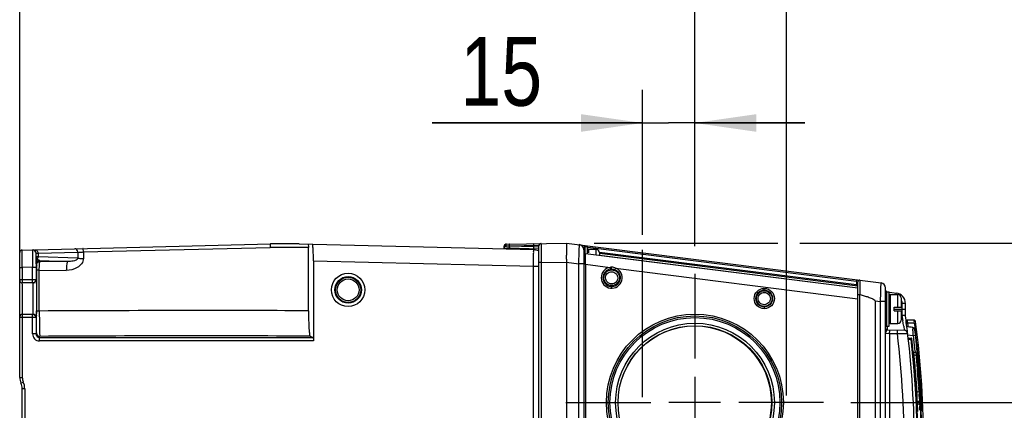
# Model space of a CAD drawing. Header units: inches. Extents: x 0 to 117, y 0 to 83.
# Tile 32 of 70: x 48.15 to 59.33, y 71.34 to 75.77. Entities that reach past the tile are written whole.
import ezdxf

# ---------------------------------------------------------------- set-up
doc = ezdxf.new("R2010")
doc.units = ezdxf.units.IN
doc.header["$LTSCALE"] = 6.431102
doc.header["$MEASUREMENT"] = 0
doc.linetypes.add('CENTER', pattern=[0.6, 0.375, -0.075, 0.075, -0.075])
doc.layers.get('0').update_dxf_attribs({"linetype": 'CONTINUOUS'})
doc.layers.add('DEFAULT_1', color=7, linetype='CENTER')
doc.styles.get("Standard").update_dxf_attribs({"font": 'txt', "width": 0.8})
doc.dimstyles.new('DIMSTYLE_1', dxfattribs={"dimtxt": 0.78125, "dimasz": 0.7, "dimexe": 0.18, "dimexo": 0.0625, "dimgap": 0.09, "dimtad": 1, "dimdec": 0, "dimzin": 4, "dimdsep": 46, "dimtxsty": 'STANDARD', "dimblk": '_FILLED', "dimblk1": '_FILLED', "dimblk2": '_FILLED', "dimcen": 0.09, "dimadec": 0, "dimazin": 0, "dimtfac": 1, "dimtdec": 0, "dimtofl": 0, "dimtmove": 0, "dimatfit": 3, "dimldrblk": '_FILLED', "dimfxl": 1, "dimtolj": 1, "dimtzin": 4, "dimarcsym": 0})

# ---------------------------------------------------------------- blocks, each defined once
blk = doc.blocks.new('_FILLED')
at = {"color": 0, "linetype": 'BYBLOCK'}
blk.add_solid([(0, 0), (-1, 0.143), (-1, -0.143)], dxfattribs=at)
blk = doc.blocks.new('*D9')
at = {"color": 7, "linetype": 'CONTINUOUS'}
for p, q in [((48.151, 73.123), (48.151, 76.632)), ((55.814, 73.198), (55.814, 76.632)), ((48.151, 76.257), (51.982, 76.257)), ((55.814, 76.257), (51.982, 76.257))]:
    blk.add_line(p, q, dxfattribs=at)
at = {"color": 7, "linetype": 'CONTINUOUS', "xscale": 0.7, "yscale": 0.7, "zscale": 0.7, "rotation": 180}
blk.add_blockref('_FILLED', (48.151, 76.257), dxfattribs=at)
at = {"color": 7, "linetype": 'CONTINUOUS', "xscale": 0.7, "yscale": 0.7, "zscale": 0.7}
blk.add_blockref('_FILLED', (55.814, 76.257), dxfattribs=at)
at = {"color": 7, "linetype": 'CONTINUOUS', "insert": (51.982, 77.233), "char_height": 0.7812, "width": 1.875, "attachment_point": 2, "line_spacing_factor": 0.9}
blk.add_mtext('195', dxfattribs=at)
blk = doc.blocks.new('*D10')
at = {"color": 7, "linetype": 'CONTINUOUS'}
for p, q in [((55.223, 73.329), (55.223, 74.972)), ((55.814, 73.198), (55.814, 74.972)), ((55.223, 74.597), (52.832, 74.597)), ((52.832, 74.597), (55.518, 74.597)), ((57.064, 74.597), (55.518, 74.597)), ((55.814, 74.597), (57.064, 74.597)), ((55.223, 71.485), (55.223, 73.156))]:
    blk.add_line(p, q, dxfattribs=at)
at = {"color": 7, "linetype": 'CONTINUOUS', "xscale": 0.7, "yscale": 0.7, "zscale": 0.7}
blk.add_blockref('_FILLED', (55.223, 74.597), dxfattribs=at)
at = {"color": 7, "linetype": 'CONTINUOUS', "xscale": 0.7, "yscale": 0.7, "zscale": 0.7, "rotation": 180}
blk.add_blockref('_FILLED', (55.814, 74.597), dxfattribs=at)
at = {"color": 7, "linetype": 'CONTINUOUS', "insert": (54.082, 75.574), "char_height": 0.7812, "width": 1.25, "attachment_point": 3, "line_spacing_factor": 0.9}
blk.add_mtext('15', dxfattribs=at)
blk = doc.blocks.new('*D11')
at = {"color": 7, "linetype": 'CONTINUOUS'}
for p, q in [((55.814, 73.198), (55.814, 76.632)), ((56.857, 71.505), (56.857, 76.632)), ((55.814, 76.257), (54.564, 76.257)), ((54.564, 76.257), (56.335, 76.257)), ((59.253, 76.257), (56.335, 76.257)), ((56.857, 76.257), (59.253, 76.257))]:
    blk.add_line(p, q, dxfattribs=at)
at = {"color": 7, "linetype": 'CONTINUOUS', "xscale": 0.7, "yscale": 0.7, "zscale": 0.7}
blk.add_blockref('_FILLED', (55.814, 76.257), dxfattribs=at)
at = {"color": 7, "linetype": 'CONTINUOUS', "xscale": 0.7, "yscale": 0.7, "zscale": 0.7, "rotation": 180}
blk.add_blockref('_FILLED', (56.857, 76.257), dxfattribs=at)
at = {"color": 7, "linetype": 'CONTINUOUS', "insert": (58.003, 77.233), "char_height": 0.7812, "width": 1.25, "attachment_point": 1, "line_spacing_factor": 0.9}
blk.add_mtext('27', dxfattribs=at)
blk = doc.blocks.new('*D14')
at = {"color": 7, "linetype": 'CONTINUOUS'}
for p, q in [((64.656, 70.577), (64.656, 73.175)), ((57.588, 71.423), (65.031, 71.423)), ((64.656, 71.423), (64.656, 70.577)), ((64.656, 69.731), (64.656, 70.577)), ((61.271, 69.731), (65.031, 69.731))]:
    blk.add_line(p, q, dxfattribs=at)
at = {"color": 7, "linetype": 'CONTINUOUS', "xscale": 0.7, "yscale": 0.7, "zscale": 0.7}
for p, rotation in [((64.656, 71.423), 90), ((64.656, 69.731), 270)]:
    blk.add_blockref('_FILLED', p, dxfattribs=dict(at, rotation=rotation))
at = {"color": 7, "linetype": 'CONTINUOUS', "insert": (63.68, 71.925), "char_height": 0.7812, "width": 1.25, "attachment_point": 1, "rotation": 90, "line_spacing_factor": 0.9}
blk.add_mtext('43', dxfattribs=at)
blk = doc.blocks.new('*D15')
at = {"color": 7, "linetype": 'CONTINUOUS'}
for p, q in [((62.781, 72.328), (62.781, 74.899)), ((54.672, 73.234), (56.756, 73.234)), ((57.008, 73.234), (63.156, 73.234)), ((62.781, 73.234), (62.781, 72.328)), ((62.781, 71.423), (62.781, 72.328)), ((57.588, 71.423), (63.156, 71.423))]:
    blk.add_line(p, q, dxfattribs=at)
at = {"color": 7, "linetype": 'CONTINUOUS', "xscale": 0.7, "yscale": 0.7, "zscale": 0.7}
for p, rotation in [((62.781, 73.234), 90), ((62.781, 71.423), 270)]:
    blk.add_blockref('_FILLED', p, dxfattribs=dict(at, rotation=rotation))
at = {"color": 7, "linetype": 'CONTINUOUS', "insert": (61.805, 73.649), "char_height": 0.7812, "width": 1.25, "attachment_point": 1, "rotation": 90, "line_spacing_factor": 0.9}
blk.add_mtext('46', dxfattribs=at)

msp = doc.modelspace()

# ---------------------------------------------------------------- linework, layer by layer
at = {"color": 7, "linetype": 'CONTINUOUS'}
for p, q in [((48.179, 73.155), (50.997, 73.224)), ((51.323, 73.224), (50.997, 73.224)), ((51.323, 73.224), (53.986, 73.159)), ((53.679, 73.222), (53.676, 73.222)), ((53.679, 73.222), (54.359, 73.234)), ((54.359, 73.234), (57.93, 72.782)), ((48.151, 71.709), (48.151, 73.125)), ((48.18, 73.056), (48.179, 73.155)), ((48.337, 73.118), (48.359, 73.119)), ((48.337, 73.08), (48.337, 73.118)), ((48.359, 73.119), (48.81, 73.13)), ((48.359, 73.119), (48.359, 73.078)), ((48.81, 73.13), (48.809, 73.061)), ((48.875, 73.133), (48.874, 73.059)), ((48.875, 73.133), (50.994, 73.185)), ((51.428, 73.185), (50.994, 73.185)), ((51.429, 72.465), (51.428, 73.185)), ((53.651, 73.203), (53.651, 73.199)), ((53.651, 73.167), (53.651, 73.199)), ((53.663, 73.202), (53.68, 73.202)), ((53.68, 73.202), (53.703, 73.202)), ((53.689, 73.178), (53.703, 73.178)), ((53.703, 73.202), (53.709, 73.203)), ((53.709, 73.197), (53.706, 73.197)), ((53.709, 73.203), (54.043, 73.209)), ((53.709, 73.203), (53.709, 73.197)), ((53.986, 73.19), (53.709, 73.197)), ((53.711, 73.178), (54.044, 73.169)), ((53.986, 73.19), (53.986, 73.207)), ((54.041, 73.188), (53.986, 73.19)), ((53.986, 73.159), (54.044, 73.151)), ((54.044, 63.731), (54.044, 73.209)), ((54.044, 73.209), (54.045, 73.209)), ((54.071, 73.173), (54.071, 73.139)), ((54.071, 73.139), (54.071, 73.12)), ((54.071, 73.12), (54.071, 73.079)), ((54.557, 73.187), (54.547, 73.188)), ((54.556, 73.182), (54.556, 63.757)), ((54.568, 73.194), (54.568, 73.113)), ((54.568, 73.194), (54.595, 73.194)), ((57.666, 72.721), (54.573, 73.112)), ((54.595, 73.109), (54.595, 73.194)), ((57.649, 72.796), (54.599, 73.182)), ((54.607, 73.163), (54.607, 73.123)), ((54.607, 73.163), (54.694, 73.163)), ((54.694, 73.097), (54.694, 73.163)), ((57.664, 72.743), (54.732, 73.114)), ((54.733, 73.123), (54.733, 73.092)), ((54.734, 73.131), (57.649, 72.763)), ((48.18, 73.019), (48.18, 73.056)), ((48.18, 72.978), (48.18, 73.019)), ((48.336, 73.02), (48.337, 73.094)), ((48.337, 73.074), (48.337, 73.08)), ((48.339, 72.997), (48.342, 72.987)), ((48.354, 73.051), (48.352, 73.054)), ((48.809, 73.061), (48.359, 73.078)), ((48.381, 73.026), (48.378, 73.037)), ((48.378, 73.037), (48.698, 73.025)), ((48.698, 73.025), (48.381, 73.026)), ((51.485, 73.031), (51.485, 72.123)), ((51.485, 73.031), (53.985, 72.97)), ((54.071, 73.012), (54.044, 73.012)), ((54.071, 73.079), (54.071, 73.057)), ((54.071, 73.057), (54.071, 73.012)), ((54.071, 73.012), (54.359, 73.017)), ((54.071, 73.012), (54.071, 63.927)), ((54.359, 73.017), (54.359, 63.922)), ((54.359, 73.016), (54.498, 72.998)), ((54.498, 63.941), (54.498, 72.998)), ((54.556, 72.998), (54.498, 72.998)), ((54.574, 73.052), (54.574, 73.065)), ((54.575, 73.024), (54.574, 73.052)), ((54.575, 73.008), (54.575, 73.024)), ((54.575, 72.993), (54.575, 73.008)), ((54.733, 73.095), (57.666, 72.725)), ((48.151, 72.958), (48.18, 72.958)), ((48.18, 72.958), (48.18, 72.978)), ((48.296, 72.961), (48.18, 72.958)), ((48.18, 72.958), (48.18, 72.781)), ((48.297, 72.781), (48.296, 72.961)), ((48.296, 72.961), (48.336, 72.961)), ((48.336, 72.961), (48.336, 72.82)), ((48.343, 72.926), (48.342, 72.464)), ((48.343, 72.934), (48.343, 72.926)), ((48.373, 72.463), (48.373, 72.925)), ((48.373, 72.925), (48.68, 72.924)), ((53.985, 63.97), (53.985, 72.97)), ((53.985, 72.97), (54.044, 72.97)), ((54.575, 72.993), (54.556, 72.993)), ((54.575, 72.993), (54.575, 63.947)), ((54.575, 72.993), (54.855, 72.957)), ((54.857, 72.938), (54.855, 72.957)), ((54.871, 72.939), (54.871, 72.959)), ((54.909, 72.931), (54.916, 72.95)), ((54.916, 72.95), (57.667, 72.602)), ((48.151, 72.82), (48.336, 72.82)), ((48.297, 72.781), (48.18, 72.781)), ((48.18, 72.771), (48.18, 71.709)), ((57.649, 72.796), (57.649, 72.763)), ((57.649, 72.796), (57.666, 72.793)), ((57.666, 64.146), (57.666, 72.793)), ((57.666, 72.793), (57.666, 72.793)), ((57.688, 72.781), (57.688, 72.735)), ((54.871, 72.741), (54.871, 72.721)), ((56.603, 72.699), (56.604, 72.718)), ((57.666, 72.76), (57.649, 72.763)), ((57.688, 72.715), (57.687, 72.695)), ((57.687, 72.695), (57.687, 72.673)), ((57.687, 72.673), (57.687, 72.65)), ((57.688, 72.735), (57.688, 72.715)), ((57.981, 64.215), (57.981, 72.724)), ((57.993, 72.682), (58.021, 72.682)), ((57.993, 72.682), (57.993, 72.289)), ((58.021, 72.289), (58.021, 72.682)), ((58.025, 72.676), (58.103, 72.666)), ((57.686, 72.651), (57.686, 64.289)), ((57.863, 72.577), (57.863, 64.362)), ((57.863, 72.577), (57.923, 72.569)), ((57.981, 72.569), (57.923, 72.569)), ((57.923, 64.37), (57.923, 72.569)), ((58.032, 72.651), (58.119, 72.651)), ((58.032, 72.651), (58.032, 72.32)), ((58.119, 72.505), (58.119, 72.651)), ((58.158, 72.611), (58.158, 72.505)), ((58.206, 72.549), (58.168, 72.549)), ((58.168, 72.415), (58.168, 72.549)), ((58.206, 72.407), (58.206, 72.549)), ((48.342, 72.437), (48.342, 72.464)), ((56.603, 72.508), (56.604, 72.489)), ((58.08, 72.505), (58.158, 72.505)), ((58.08, 72.466), (58.08, 72.505)), ((58.08, 72.485), (58.206, 72.485)), ((58.08, 72.466), (58.158, 72.466)), ((58.119, 72.32), (58.119, 72.466)), ((58.158, 72.466), (58.158, 72.36)), ((48.336, 72.387), (48.151, 72.387)), ((48.18, 72.426), (48.297, 72.426)), ((48.296, 72.202), (48.297, 72.426)), ((48.336, 72.387), (48.336, 72.202)), ((55.816, 72.408), (55.817, 72.408)), ((58.306, 72.357), (58.226, 72.357)), ((58.227, 72.355), (58.226, 72.357)), ((58.229, 72.348), (58.227, 72.355)), ((58.23, 72.341), (58.229, 72.348)), ((58.233, 72.328), (58.23, 72.341)), ((58.233, 72.328), (58.307, 72.327)), ((58.234, 72.323), (58.233, 72.328)), ((58.235, 72.312), (58.234, 72.323)), ((57.981, 72.211), (58.024, 72.209)), ((57.993, 72.289), (58.021, 72.289)), ((58, 72.289), (58, 72.249)), ((58, 72.249), (58.193, 72.244)), ((58.032, 72.32), (58.119, 72.32)), ((58.187, 72.291), (58.193, 72.244)), ((58.253, 72.279), (58.223, 72.282)), ((58.236, 72.307), (58.235, 72.312)), ((58.309, 72.307), (58.312, 72.287)), ((58.315, 72.267), (58.315, 72.247)), ((58.315, 72.247), (58.316, 72.237)), ((58.321, 72.212), (58.322, 72.207)), ((48.336, 72.202), (48.297, 72.202)), ((51.485, 72.123), (48.374, 72.123)), ((48.375, 72.162), (48.38, 72.175)), ((48.375, 72.123), (48.375, 72.162)), ((48.375, 72.162), (51.483, 72.162)), ((51.447, 72.177), (51.483, 72.162)), ((58.024, 72.209), (58.115, 72.206)), ((58.024, 72.209), (58.024, 64.731)), ((58.23, 72.191), (58.295, 72.185)), ((58.237, 72.156), (58.27, 72.156)), ((58.271, 72.14), (58.238, 72.14)), ((58.271, 72.14), (58.27, 72.154)), ((58.271, 72.14), (58.279, 72.141)), ((58.295, 72.185), (58.3, 72.186)), ((58.295, 72.185), (58.298, 72.159)), ((58.298, 72.159), (58.299, 72.155)), ((58.299, 72.155), (58.299, 72.151)), ((58.299, 72.151), (58.3, 72.143)), ((58.3, 72.186), (58.319, 72.188)), ((58.319, 72.207), (58.322, 72.207)), ((58.324, 72.192), (58.325, 72.181)), ((58.328, 72.158), (58.324, 72.158)), ((58.328, 72.164), (58.328, 72.158)), ((58.328, 72.158), (58.344, 72.16)), ((58.301, 71.984), (58.3, 71.988)), ((58.328, 71.982), (58.301, 71.992)), ((58.315, 72.004), (58.316, 71.993)), ((58.316, 71.993), (58.316, 71.987)), ((58.345, 71.996), (58.347, 71.984)), ((58.303, 71.968), (58.33, 71.959)), ((58.304, 71.967), (58.303, 71.968)), ((58.306, 71.946), (58.304, 71.967)), ((58.31, 71.901), (58.308, 71.918)), ((58.312, 71.882), (58.31, 71.901)), ((58.33, 71.974), (58.33, 71.977)), ((58.33, 71.959), (58.331, 71.946)), ((58.347, 71.984), (58.348, 71.973)), ((58.348, 71.973), (58.349, 71.96)), ((58.349, 71.96), (58.35, 71.95)), ((58.353, 71.914), (58.354, 71.907)), ((58.354, 71.907), (58.355, 71.896)), ((58.355, 71.896), (58.356, 71.881)), ((58.356, 71.881), (58.357, 71.875)), ((58.341, 71.834), (58.343, 71.812)), ((58.357, 71.875), (58.358, 71.858)), ((58.358, 71.858), (58.359, 71.848)), ((58.359, 71.848), (58.36, 71.841)), ((58.364, 71.788), (58.366, 71.759)), ((48.151, 71.709), (48.18, 71.709)), ((48.164, 71.644), (48.191, 71.656)), ((55.814, 71.716), (55.814, 71.131)), ((58.366, 71.759), (58.367, 71.751)), ((58.367, 71.751), (58.368, 71.739)), ((58.372, 71.682), (58.373, 71.666)), ((58.373, 71.666), (58.373, 71.659)), ((58.373, 71.659), (58.374, 71.653)), ((58.374, 71.653), (58.374, 71.643)), ((48.178, 70.685), (48.178, 71.58)), ((48.208, 71.58), (48.178, 71.58)), ((48.208, 71.58), (48.208, 70.663)), ((58.334, 71.608), (58.332, 71.627)), ((58.335, 71.591), (58.334, 71.608)), ((58.336, 71.576), (58.335, 71.591)), ((58.338, 71.541), (58.336, 71.576)), ((58.337, 71.526), (58.337, 71.541)), ((58.338, 71.541), (58.36, 71.549)), ((58.355, 71.632), (58.356, 71.613)), ((58.356, 71.613), (58.357, 71.597)), ((58.359, 71.571), (58.36, 71.549)), ((58.361, 71.55), (58.362, 71.537)), ((58.374, 71.643), (58.376, 71.623)), ((58.376, 71.623), (58.376, 71.615)), ((58.376, 71.615), (58.377, 71.611)), ((58.377, 71.611), (58.377, 71.604)), ((58.377, 71.604), (58.378, 71.595)), ((58.378, 71.595), (58.378, 71.585)), ((58.378, 71.585), (58.378, 71.581)), ((58.378, 71.581), (58.379, 71.57)), ((58.379, 71.57), (58.38, 71.559)), ((58.38, 71.559), (58.38, 71.55)), ((58.38, 71.55), (58.381, 71.543)), ((58.381, 71.543), (58.381, 71.538)), ((58.342, 71.434), (58.342, 71.437)), ((58.342, 71.43), (58.342, 71.434)), ((58.342, 71.426), (58.342, 71.43)), ((58.362, 71.537), (58.363, 71.517)), ((58.366, 71.466), (58.366, 71.459)), ((58.366, 71.459), (58.366, 71.457)), ((58.366, 71.457), (58.366, 71.447)), ((58.366, 71.447), (58.367, 71.436)), ((58.368, 71.433), (58.367, 71.436)), ((58.368, 71.429), (58.368, 71.433)), ((58.369, 71.42), (58.368, 71.429)), ((58.381, 71.538), (58.382, 71.512)), ((58.382, 71.512), (58.383, 71.505)), ((58.383, 71.505), (58.383, 71.495)), ((58.383, 71.495), (58.384, 71.485)), ((58.384, 71.485), (58.384, 71.481)), ((58.384, 71.481), (58.384, 71.474)), ((58.384, 71.474), (58.385, 71.457)), ((58.385, 71.457), (58.386, 71.445)), ((58.386, 71.445), (58.386, 71.439)), ((58.386, 71.439), (58.386, 71.431)), ((58.386, 71.431), (58.387, 71.426)), ((56.106, 71.423), (55.521, 71.423)), ((58.343, 71.409), (58.369, 71.4)), ((58.343, 71.408), (58.343, 71.409)), ((58.344, 71.386), (58.343, 71.408)), ((58.346, 71.342), (58.346, 71.359)), ((58.347, 71.323), (58.346, 71.342)), ((58.369, 71.4), (58.369, 71.387)), ((58.387, 71.426), (58.387, 71.415)), ((58.387, 71.415), (58.388, 71.406)), ((58.388, 71.406), (58.388, 71.401)), ((58.388, 71.401), (58.388, 71.394)), ((58.388, 71.394), (58.388, 71.39)), ((58.388, 71.39), (58.389, 71.376)), ((58.389, 71.376), (58.389, 71.367)), ((58.389, 71.367), (58.39, 71.354)), ((58.39, 71.354), (58.39, 71.349)), ((58.39, 71.349), (58.39, 71.344)), ((58.39, 71.344), (58.39, 71.34)), ((58.39, 71.34), (58.39, 71.336)), ((58.39, 71.336), (58.391, 71.331))]:
    msp.add_line(p, q, dxfattribs=at)
for points in [[(53.676, 73.222), (53.672, 73.221), (53.669, 73.221), (53.665, 73.22), (53.662, 73.218), (53.658, 73.215), (53.655, 73.212), (53.652, 73.208), (53.651, 73.203)], [(48.337, 73.118), (48.337, 73.118), (48.337, 73.118), (48.337, 73.118), (48.337, 73.118), (48.337, 73.118), (48.337, 73.118), (48.337, 73.118), (48.337, 73.118), (48.337, 73.118)]]:
    msp.add_lwpolyline(points, dxfattribs=at)
for centre, radius in [((51.879, 72.702), 0.19), ((54.871, 72.84), 0.0891), ((51.879, 72.702), 0.151), ((51.879, 72.702), 0.143), ((51.879, 72.702), 0.124), ((56.604, 72.604), 0.115), ((56.603, 72.604), 0.0951), ((56.603, 72.604), 0.0889), ((55.816, 71.423), 1.004), ((55.817, 71.423), 0.984), ((55.817, 71.423), 0.965), ((55.817, 71.423), 0.901), ((55.817, 71.423), 0.873), ((55.814, 71.423), 0.87)]:
    msp.add_circle(centre, radius, dxfattribs=at)
for centre, radius, start, end in [((54.072, 73.201), 0.0276, 91, 179.999), ((54.064, 73.209), 0.0197, 91, 180), ((48.18, 73.125), 0.0295, 91.4, 179.9847), ((48.298, 73.118), 0.039, 359.9534, 91.2921), ((53.665, 73.086), 0.116, 90.7086, 91.9977), ((55.725, 73.158), 2.056, 179.6174, 179.7524), ((53.688, 72.781), 0.417, 89.0202, 91.5597), ((53.688, 72.745), 0.452, 87.7599, 89.0744), ((53.677, 71.907), 1.271, 88.4491, 88.8275), ((53.782, 73.195), 0.0729, 178.5852, 183.7051), ((54.497, 73.157), 0.0591, 0, 82.8), ((54.568, 73.182), 0.0118, 90, 180), ((54.576, 73.131), 0.0197, 180, 262.8), ((54.607, 73.151), 0.0118, 90, 180), ((54.694, 73.123), 0.0394, 0, 90), ((65.212, 72.962), 16.876, 179.8031, 180.003), ((62.111, 73.181), 13.775, 180.4452, 180.6272), ((48.377, 72.997), 0.0388, 169.3863, 179.9346), ((48.373, 73.023), 0.0375, 123.9753, 129.2134), ((54.871, 72.84), 0.119, 97.9253, 67.6699), ((54.871, 72.84), 0.0991, 97.926, 67.6646), ((48.18, 72.81), 0.0295, 180.0007, 270), ((48.299, 72.82), 0.0394, 269.9808, 0.0213), ((57.686, 72.793), 0.0197, 82.8, 180), ((57.922, 72.724), 0.0591, 0, 82.8), ((58.001, 72.699), 0.0197, 180, 237.9294), ((57.993, 72.67), 0.0118, 90, 180), ((58.088, 72.549), 0.118, 0, 82.8), ((56.981, 70.034), 2.71, 74.7525, 74.9287), ((58.032, 72.639), 0.0118, 90, 180), ((58.119, 72.611), 0.0394, 0, 90), ((58.089, 72.549), 0.0784, 0.0303, 7.1997), ((27.561, 72.453), 20.781, 359.6304, 359.9562), ((50.13, -244.012), 316.479, 90.02228, 90.31803), ((50.141, -220.104), 292.572, 89.74778, 90.02639), ((48.18, 72.397), 0.0295, 90, 179.9997), ((48.299, 72.387), 0.0394, 359.9787, 90.0191), ((48.296, 72.387), 0.0395, 35.001, 44.9781), ((58.032, 72.332), 0.0118, 180, 270), ((58.119, 72.359), 0.0394, 270, 360), ((50.198, 71.144), 8.07, 8.8933, 9.0675), ((50.031, 71.117), 8.24, 8.5784, 8.8949), ((50.146, 71.135), 8.123, 8.1838, 8.5767), ((47.284, 70.911), 11.024, 6.7725, 7.7999), ((58.226, 72.373), 0.0157, 187.6129, 269.7), ((58.201, 72.323), 0.0157, 315.992, 7.3738), ((58.306, 72.341), 0.0157, 7.3954, 89.7), ((56.582, 72.106), 1.739, 6.986, 7.318), ((47.284, 70.911), 11.13, 352.6046, 7.3954), ((48.379, 72.214), 0.0393, 180.025, 269.9867), ((39.188, 72.374), 9.154, 359.3075, 359.6576), ((57.993, 72.3), 0.0118, 180, 270), ((58.001, 72.268), 0.0197, 208.7763, 268.5), ((55.907, 72.265), 2.117, 358.4795, 358.8558), ((58.192, 72.204), 0.0394, 6.7637, 88.5), ((47.281, 70.918), 11.043, 7.087, 7.2245), ((56.328, 72.1), 1.969, 3.7728, 4.5401), ((54.939, 72.006), 3.361, 3.4556, 3.8215), ((60.819, 72.625), 2.53, 186.986, 187.2142), ((47.284, 70.911), 11.11, 353.0995, 6.9171), ((48.375, 72.202), 0.0393, 179.9345, 270.0128), ((50.123, -212.469), 284.649, 89.73333, 90.35084), ((47.242, 70.911), 10.95, 352.1878, 6.7937), ((47.284, 70.911), 11.024, 352.2001, 6.7637), ((58.27, 72.148), 0.00787, 6.4469, 90), ((47.33, 70.912), 11.01, 353.5943, 6.4057), ((47.33, 70.912), 11.018, 353.5531, 6.4469), ((54.331, 71.968), 3.97, 3.2986, 3.4632), ((54.251, 71.964), 4.05, 3.1353, 3.2997), ((47.291, 70.911), 11.078, 5.662, 6.3858), ((50.742, 71.166), 7.651, 7.7079, 7.8254), ((50.005, 71.068), 8.394, 7.501, 7.6179), ((47.291, 70.911), 11.108, 5.6062, 6.4442), ((58.305, 72.003), 0.0118, 185.678, 250), ((48.643, 70.982), 9.71, 5.535, 5.6966), ((47.797, 70.9), 10.561, 4.9738, 5.3368), ((58.324, 71.971), 0.0118, 5.5029, 70), ((47.271, 70.967), 11.103, 4.7872, 5.0571), ((47.33, 70.912), 11.057, 3.364, 5.5029), ((46.204, 70.876), 12.174, 4.5142, 4.7963), ((47.283, 70.911), 11.115, 5.178, 5.3644), ((48.636, 70.973), 9.718, 4.253, 4.9724), ((46.342, 70.886), 12.036, 3.8555, 4.4112), ((47.28, 70.91), 11.119, 4.5256, 4.7999), ((48.308, 71.709), 0.157, 180, 204.1468), ((48.308, 71.709), 0.128, 180, 204.1468), ((48.021, 71.58), 0.187, 0, 24.1468), ((48.126, 70.935), 10.229, 4.1215, 4.2526), ((48.012, 70.927), 10.344, 3.8816, 4.1218), ((45.945, 70.86), 12.434, 3.5605, 3.8547), ((47.279, 70.91), 11.12, 3.9823, 4.2751), ((48.021, 71.58), 0.157, 0, 24.1468), ((46.418, 70.887), 11.96, 3.2763, 3.4023), ((47.33, 70.912), 11.057, 356.6497, 3.3503), ((46.846, 70.866), 11.511, 3.1614, 3.2876), ((47.367, 70.895), 10.988, 3.0048, 3.1605), ((47.372, 70.895), 10.983, 2.8258, 3.0046), ((58.187, 66.085), 5.354, 88.0688, 88.3335), ((46.974, 70.906), 11.405, 2.952, 3.0714), ((47.754, 70.946), 10.625, 2.8049, 2.9511), ((58.527, 71.43), 0.186, 181.3833, 184.2867), ((58.525, 71.429), 0.184, 184.183, 186.2678), ((48.804, 70.945), 9.55, 2.483, 2.6473), ((58.227, 71.413), 0.142, 0.5836, 2.5318), ((46.941, 70.93), 11.437, 2.0322, 2.2943)]:
    msp.add_arc(centre, radius, start, end, dxfattribs=at)
msp.add_ellipse((57.803, 72.228), major_axis=(0.892, -0.032), ratio=0.087853, start_param=7.281684, end_param=7.328755, dxfattribs=at)
for points, knots in [([(50.997, 73.224), (50.996, 73.224), (50.995, 73.218), (50.994, 73.207), (50.994, 73.194), (50.994, 73.185)], [0, 0, 0, 0, 0.084227, 0.298497, 1, 1, 1, 1]), ([(51.427, 73.221), (51.427, 73.219), (51.428, 73.207), (51.428, 73.195), (51.428, 73.185)], [0, 0, 0, 0, 0.156431, 1, 1, 1, 1]), ([(51.485, 73.031), (51.485, 73.055), (51.485, 73.099), (51.483, 73.152), (51.48, 73.186), (51.479, 73.204), (51.477, 73.213), (51.475, 73.22), (51.474, 73.22)], [0, 0, 0, 0, 0.380589, 0.70319, 0.82714, 0.919601, 0.977351, 1, 1, 1, 1]), ([(53.714, 73.222), (53.711, 73.222), (53.709, 73.213), (53.709, 73.207), (53.709, 73.203)], [0, 0, 0, 0, 0.326428, 1, 1, 1, 1]), ([(53.986, 73.207), (53.986, 73.212), (53.986, 73.218), (53.988, 73.227), (53.991, 73.227)], [0, 0, 0, 0, 0.673048, 1, 1, 1, 1]), ([(54.071, 73.228), (54.07, 73.228), (54.073, 73.221), (54.07, 73.213), (54.072, 73.194), (54.071, 73.181), (54.071, 73.173)], [0, 0, 0, 0, 0.065336, 0.258645, 0.573731, 1, 1, 1, 1]), ([(54.359, 73.234), (54.359, 73.212), (54.358, 73.168), (54.357, 73.11), (54.355, 73.059), (54.359, 73.031), (54.359, 73.017)], [0, 0, 0, 0, 0.293064, 0.617623, 0.805175, 1, 1, 1, 1]), ([(48.297, 73.157), (48.297, 73.156), (48.297, 73.147), (48.296, 73.137), (48.296, 73.128)], [0, 0, 0, 0, 0.09586, 1, 1, 1, 1]), ([(48.296, 73.128), (48.296, 73.117), (48.296, 73.062), (48.296, 73.006), (48.296, 72.961)], [0, 0, 0, 0, 0.18813, 1, 1, 1, 1]), ([(48.337, 73.118), (48.337, 73.127), (48.33, 73.146), (48.313, 73.155), (48.304, 73.157)], [0, 0, 0, 0, 0.499556, 1, 1, 1, 1]), ([(48.337, 73.094), (48.337, 73.097), (48.337, 73.105), (48.336, 73.113), (48.337, 73.118)], [0, 0, 0, 0, 0.400227, 1, 1, 1, 1]), ([(48.81, 73.13), (48.81, 73.14), (48.804, 73.159), (48.785, 73.17), (48.777, 73.169)], [0, 0, 0, 0, 0.535248, 1, 1, 1, 1]), ([(48.81, 73.13), (48.814, 73.13), (48.836, 73.131), (48.858, 73.132), (48.875, 73.133)], [0, 0, 0, 0, 0.197507, 1, 1, 1, 1]), ([(48.875, 73.133), (48.875, 73.142), (48.874, 73.155), (48.871, 73.167), (48.869, 73.172), (48.868, 73.172)], [0, 0, 0, 0, 0.690101, 0.905156, 1, 1, 1, 1]), ([(53.651, 73.199), (53.651, 73.201), (53.656, 73.202), (53.659, 73.202), (53.661, 73.202)], [0, 0, 0, 0, 0.587428, 1, 1, 1, 1]), ([(53.651, 73.19), (53.651, 73.193), (53.662, 73.198), (53.67, 73.197), (53.677, 73.198)], [0, 0, 0, 0, 0.310221, 1, 1, 1, 1]), ([(53.67, 73.171), (53.67, 73.174), (53.674, 73.176), (53.677, 73.177), (53.678, 73.177)], [0, 0, 0, 0, 0.647024, 1, 1, 1, 1]), ([(53.706, 73.197), (53.706, 73.195), (53.706, 73.189), (53.706, 73.182), (53.709, 73.179)], [0, 0, 0, 0, 0.310237, 1, 1, 1, 1]), ([(53.709, 73.191), (53.709, 73.189), (53.71, 73.185), (53.711, 73.178), (53.713, 73.178)], [0, 0, 0, 0, 0.379224, 1, 1, 1, 1]), ([(53.709, 73.179), (53.709, 73.179), (53.71, 73.178), (53.711, 73.178), (53.711, 73.178)], [0, 0, 0, 0, 0.558191, 1, 1, 1, 1]), ([(53.985, 72.97), (53.985, 72.994), (53.985, 73.029), (53.985, 73.073), (53.985, 73.102), (53.986, 73.124), (53.985, 73.143), (53.987, 73.151), (53.984, 73.159), (53.986, 73.159)], [0, 0, 0, 0, 0.382659, 0.555502, 0.706992, 0.831392, 0.923805, 0.980734, 1, 1, 1, 1]), ([(53.99, 73.17), (53.988, 73.17), (53.986, 73.18), (53.986, 73.185), (53.986, 73.19)], [0, 0, 0, 0, 0.326362, 1, 1, 1, 1]), ([(54.498, 72.998), (54.499, 73.026), (54.5, 73.066), (54.502, 73.117), (54.503, 73.15), (54.503, 73.176), (54.505, 73.197), (54.503, 73.206), (54.506, 73.215), (54.504, 73.215)], [0, 0, 0, 0, 0.382013, 0.554731, 0.70627, 0.83085, 0.923496, 0.980609, 1, 1, 1, 1]), ([(54.574, 73.065), (54.574, 73.072), (54.574, 73.083), (54.573, 73.099), (54.575, 73.105), (54.572, 73.112), (54.573, 73.112)], [0, 0, 0, 0, 0.418968, 0.735925, 0.933057, 1, 1, 1, 1]), ([(48.352, 73.054), (48.35, 73.056), (48.343, 73.063), (48.337, 73.073), (48.337, 73.08)], [0, 0, 0, 0, 0.288325, 1, 1, 1, 1]), ([(48.359, 73.078), (48.353, 73.078), (48.348, 73.08), (48.338, 73.078), (48.337, 73.08)], [0, 0, 0, 0, 0.732963, 1, 1, 1, 1]), ([(48.339, 72.997), (48.338, 73), (48.339, 73.011), (48.338, 73.022), (48.338, 73.03)], [0, 0, 0, 0, 0.255188, 1, 1, 1, 1]), ([(48.378, 73.037), (48.369, 73.037), (48.351, 73.03), (48.341, 73.013), (48.339, 73.004)], [0, 0, 0, 0, 0.499579, 1, 1, 1, 1]), ([(48.378, 73.037), (48.371, 73.037), (48.362, 73.041), (48.356, 73.048), (48.354, 73.051)], [0, 0, 0, 0, 0.699812, 1, 1, 1, 1]), ([(48.373, 72.925), (48.373, 72.938), (48.374, 72.961), (48.375, 72.994), (48.378, 73.012), (48.379, 73.026), (48.381, 73.026)], [0, 0, 0, 0, 0.373555, 0.693305, 0.911747, 1, 1, 1, 1]), ([(48.874, 73.059), (48.874, 73.017), (48.808, 72.938), (48.722, 72.923), (48.68, 72.924)], [0, 0, 0, 0, 0.494718, 1, 1, 1, 1]), ([(48.689, 73.011), (48.687, 73.006), (48.681, 72.977), (48.68, 72.948), (48.68, 72.924)], [0, 0, 0, 0, 0.188211, 1, 1, 1, 1]), ([(48.698, 73.025), (48.697, 73.025), (48.692, 73.022), (48.69, 73.016), (48.689, 73.011)], [0, 0, 0, 0, 0.152483, 1, 1, 1, 1]), ([(48.809, 73.061), (48.806, 73.041), (48.753, 73.026), (48.718, 73.024), (48.698, 73.025)], [0, 0, 0, 0, 0.50297, 1, 1, 1, 1]), ([(48.809, 73.061), (48.813, 73.061), (48.834, 73.06), (48.856, 73.059), (48.874, 73.059)], [0, 0, 0, 0, 0.197471, 1, 1, 1, 1]), ([(48.342, 72.987), (48.344, 72.982), (48.341, 72.964), (48.343, 72.947), (48.343, 72.934)], [0, 0, 0, 0, 0.292027, 1, 1, 1, 1]), ([(48.373, 72.925), (48.369, 72.925), (48.362, 72.926), (48.352, 72.925), (48.347, 72.927), (48.343, 72.926), (48.343, 72.926)], [0, 0, 0, 0, 0.39477, 0.715093, 0.924111, 1, 1, 1, 1]), ([(54.871, 72.77), (54.854, 72.77), (54.817, 72.785), (54.794, 72.839), (54.816, 72.894), (54.853, 72.909), (54.871, 72.909)], [0, 0, 0, 0, 0.250125, 0.500005, 0.749862, 1, 1, 1, 1]), ([(54.871, 72.909), (54.888, 72.909), (54.925, 72.894), (54.948, 72.84), (54.926, 72.786), (54.889, 72.77), (54.871, 72.77)], [0, 0, 0, 0, 0.250125, 0.500005, 0.749862, 1, 1, 1, 1]), ([(48.299, 72.781), (48.3, 72.781), (48.299, 72.773), (48.301, 72.766), (48.3, 72.749), (48.301, 72.727), (48.301, 72.701), (48.301, 72.659), (48.301, 72.604), (48.301, 72.548), (48.301, 72.506), (48.301, 72.48), (48.3, 72.459), (48.301, 72.441), (48.299, 72.434), (48.3, 72.426), (48.299, 72.426)], [0, 0, 0, 0, 0.00968, 0.038127, 0.084342, 0.146504, 0.222251, 0.308676, 0.49998, 0.691286, 0.777715, 0.853474, 0.915645, 0.961869, 0.990319, 1, 1, 1, 1]), ([(48.339, 72.82), (48.34, 72.82), (48.338, 72.811), (48.34, 72.802), (48.339, 72.781), (48.34, 72.755), (48.34, 72.722), (48.341, 72.671), (48.341, 72.604), (48.341, 72.536), (48.34, 72.485), (48.34, 72.452), (48.339, 72.426), (48.34, 72.405), (48.338, 72.396), (48.34, 72.387), (48.339, 72.387)], [0, 0, 0, 0, 0.009645, 0.038102, 0.084312, 0.146472, 0.222228, 0.308658, 0.499967, 0.691282, 0.777719, 0.853484, 0.915661, 0.961883, 0.99033, 1, 1, 1, 1]), ([(57.649, 72.796), (57.649, 72.799), (57.651, 72.808), (57.659, 72.817), (57.665, 72.816)], [0, 0, 0, 0, 0.300625, 1, 1, 1, 1]), ([(57.688, 72.813), (57.689, 72.813), (57.688, 72.809), (57.689, 72.804), (57.688, 72.793), (57.688, 72.786), (57.688, 72.781)], [0, 0, 0, 0, 0.064366, 0.255129, 0.569145, 1, 1, 1, 1]), ([(57.923, 72.569), (57.924, 72.597), (57.926, 72.636), (57.927, 72.686), (57.928, 72.718), (57.928, 72.744), (57.93, 72.765), (57.928, 72.774), (57.931, 72.782), (57.93, 72.782)], [0, 0, 0, 0, 0.382021, 0.55474, 0.706277, 0.830854, 0.923497, 0.980608, 1, 1, 1, 1]), ([(56.604, 72.534), (56.586, 72.534), (56.549, 72.549), (56.527, 72.603), (56.549, 72.657), (56.585, 72.673), (56.603, 72.673)], [0, 0, 0, 0, 0.250126, 0.500005, 0.749861, 1, 1, 1, 1]), ([(56.603, 72.673), (56.621, 72.673), (56.657, 72.658), (56.68, 72.604), (56.658, 72.55), (56.621, 72.534), (56.604, 72.534)], [0, 0, 0, 0, 0.250126, 0.500005, 0.749861, 1, 1, 1, 1]), ([(57.66, 72.744), (57.659, 72.744), (57.657, 72.744), (57.655, 72.746), (57.654, 72.747)], [0, 0, 0, 0, 0.493317, 1, 1, 1, 1]), ([(58.102, 72.651), (58.102, 72.653), (58.102, 72.657), (58.103, 72.662), (58.103, 72.665)], [0, 0, 0, 0, 0.358608, 1, 1, 1, 1]), ([(57.666, 72.648), (57.666, 72.65), (57.676, 72.649), (57.681, 72.651), (57.686, 72.651)], [0, 0, 0, 0, 0.299367, 1, 1, 1, 1]), ([(57.694, 72.649), (57.709, 72.645), (57.739, 72.636), (57.783, 72.622), (57.821, 72.608), (57.847, 72.595), (57.863, 72.585), (57.863, 72.577)], [0, 0, 0, 0, 0.250313, 0.500617, 0.750809, 0.875417, 1, 1, 1, 1]), ([(48.342, 72.464), (48.343, 72.463), (48.347, 72.464), (48.356, 72.462), (48.366, 72.463), (48.373, 72.463)], [0, 0, 0, 0, 0.085094, 0.298589, 1, 1, 1, 1]), ([(48.373, 72.463), (48.373, 72.426), (48.374, 72.359), (48.374, 72.279), (48.376, 72.228), (48.376, 72.202), (48.379, 72.186), (48.378, 72.177), (48.38, 72.175)], [0, 0, 0, 0, 0.381742, 0.702458, 0.825502, 0.917737, 0.976423, 1, 1, 1, 1]), ([(51.429, 72.465), (51.429, 72.428), (51.43, 72.361), (51.433, 72.281), (51.437, 72.23), (51.44, 72.203), (51.443, 72.188), (51.445, 72.178), (51.447, 72.177)], [0, 0, 0, 0, 0.380913, 0.700565, 0.823015, 0.915022, 0.974134, 1, 1, 1, 1]), ([(58.186, 72.415), (58.189, 72.415), (58.196, 72.414), (58.206, 72.411), (58.206, 72.406)], [0, 0, 0, 0, 0.376538, 1, 1, 1, 1]), ([(58.233, 72.328), (58.231, 72.328), (58.228, 72.327), (58.223, 72.326), (58.218, 72.323), (58.221, 72.321), (58.222, 72.32)], [0, 0, 0, 0, 0.313146, 0.619832, 0.811815, 1, 1, 1, 1]), ([(58.307, 72.327), (58.307, 72.334), (58.308, 72.344), (58.305, 72.352), (58.307, 72.357), (58.306, 72.357)], [0, 0, 0, 0, 0.666495, 0.910566, 1, 1, 1, 1]), ([(58.307, 72.327), (58.309, 72.328), (58.313, 72.328), (58.317, 72.33), (58.322, 72.332), (58.319, 72.334), (58.318, 72.335)], [0, 0, 0, 0, 0.313142, 0.619841, 0.81183, 1, 1, 1, 1]), ([(48.34, 72.214), (48.342, 72.219), (48.34, 72.235), (48.341, 72.251), (48.341, 72.263)], [0, 0, 0, 0, 0.276275, 1, 1, 1, 1]), ([(57.981, 72.211), (57.981, 72.219), (57.988, 72.231), (57.995, 72.241), (57.998, 72.249), (58, 72.249)], [0, 0, 0, 0, 0.575132, 0.856334, 1, 1, 1, 1]), ([(58.024, 72.248), (58.025, 72.248), (58.024, 72.244), (58.025, 72.238), (58.024, 72.229), (58.024, 72.223)], [0, 0, 0, 0, 0.071033, 0.274275, 1, 1, 1, 1]), ([(58.115, 72.206), (58.115, 72.211), (58.115, 72.22), (58.116, 72.233), (58.114, 72.24), (58.116, 72.246), (58.115, 72.246)], [0, 0, 0, 0, 0.38194, 0.706727, 0.923304, 1, 1, 1, 1]), ([(58.288, 72.276), (58.289, 72.276), (58.289, 72.269), (58.29, 72.262), (58.291, 72.256)], [0, 0, 0, 0, 0.092081, 1, 1, 1, 1]), ([(58.314, 72.249), (58.313, 72.255), (58.309, 72.268), (58.295, 72.275), (58.288, 72.276)], [0, 0, 0, 0, 0.474889, 1, 1, 1, 1]), ([(58.322, 72.207), (58.326, 72.208), (58.33, 72.208), (58.337, 72.212), (58.334, 72.214), (58.333, 72.215)], [0, 0, 0, 0, 0.619016, 0.811204, 1, 1, 1, 1]), ([(48.296, 72.202), (48.297, 72.182), (48.313, 72.14), (48.354, 72.123), (48.374, 72.123)], [0, 0, 0, 0, 0.49998, 1, 1, 1, 1]), ([(51.483, 72.162), (51.484, 72.162), (51.483, 72.156), (51.486, 72.145), (51.485, 72.132), (51.485, 72.123)], [0, 0, 0, 0, 0.086152, 0.304087, 1, 1, 1, 1]), ([(58.115, 72.206), (58.13, 72.207), (58.157, 72.207), (58.19, 72.208), (58.21, 72.208), (58.222, 72.209), (58.227, 72.208), (58.231, 72.21), (58.231, 72.209)], [0, 0, 0, 0, 0.383226, 0.707341, 0.831495, 0.923915, 0.980731, 1, 1, 1, 1]), ([(58.3, 71.988), (58.3, 71.989), (58.3, 71.99), (58.3, 71.991), (58.301, 71.992)], [0, 0, 0, 0, 0.638204, 1, 1, 1, 1]), ([(58.33, 71.977), (58.329, 71.978), (58.329, 71.979), (58.329, 71.981), (58.329, 71.981)], [0, 0, 0, 0, 0.604716, 1, 1, 1, 1]), ([(58.368, 71.561), (58.368, 71.558), (58.368, 71.553), (58.363, 71.551), (58.361, 71.552)], [0, 0, 0, 0, 0.526861, 1, 1, 1, 1]), ([(58.33, 71.529), (58.33, 71.531), (58.33, 71.536), (58.335, 71.539), (58.337, 71.538)], [0, 0, 0, 0, 0.526864, 1, 1, 1, 1]), ([(58.334, 71.445), (58.334, 71.444), (58.335, 71.443), (58.335, 71.442), (58.335, 71.441)], [0, 0, 0, 0, 0.486695, 1, 1, 1, 1]), ([(58.335, 71.441), (58.336, 71.44), (58.337, 71.438), (58.34, 71.438), (58.341, 71.439)], [0, 0, 0, 0, 0.443399, 1, 1, 1, 1]), ([(58.367, 71.436), (58.368, 71.435), (58.371, 71.435), (58.374, 71.432), (58.374, 71.431)], [0, 0, 0, 0, 0.554173, 1, 1, 1, 1]), ([(58.374, 71.431), (58.374, 71.431), (58.373, 71.43), (58.373, 71.429), (58.373, 71.429)], [0, 0, 0, 0, 0.437897, 1, 1, 1, 1]), ([(58.336, 71.42), (58.336, 71.417), (58.337, 71.411), (58.342, 71.411), (58.343, 71.412)], [0, 0, 0, 0, 0.724843, 1, 1, 1, 1]), ([(58.376, 71.389), (58.376, 71.392), (58.375, 71.398), (58.371, 71.398), (58.369, 71.397)], [0, 0, 0, 0, 0.724776, 1, 1, 1, 1]), ([(58.376, 71.405), (58.376, 71.404), (58.376, 71.401), (58.373, 71.399), (58.371, 71.399)], [0, 0, 0, 0, 0.481855, 1, 1, 1, 1])]:
    msp.add_open_spline(points, degree=3, knots=knots, dxfattribs=at)
for points in [[(53.679, 73.222), (53.671, 73.221), (53.663, 73.21), (53.663, 73.202)], [(48.325, 73.158), (48.337, 73.159), (48.349, 73.149), (48.354, 73.139)], [(48.354, 73.139), (48.357, 73.133), (48.359, 73.126), (48.359, 73.119)], [(53.651, 73.19), (53.651, 73.181), (53.661, 73.172), (53.67, 73.171)], [(53.678, 73.177), (53.682, 73.178), (53.685, 73.178), (53.689, 73.178)], [(48.349, 73.052), (48.343, 73.047), (48.338, 73.038), (48.338, 73.03)], [(48.342, 72.987), (48.342, 73.002), (48.354, 73.019), (48.367, 73.024)], [(48.359, 73.078), (48.358, 73.071), (48.357, 73.06), (48.351, 73.057)], [(48.367, 73.024), (48.372, 73.026), (48.377, 73.026), (48.381, 73.026)], [(54.871, 72.959), (54.866, 72.959), (54.86, 72.959), (54.855, 72.957)], [(54.857, 72.938), (54.862, 72.939), (54.866, 72.939), (54.871, 72.938)], [(54.916, 72.95), (54.903, 72.956), (54.887, 72.96), (54.871, 72.959)], [(54.871, 72.939), (54.884, 72.939), (54.897, 72.936), (54.909, 72.931)], [(48.324, 72.792), (48.317, 72.785), (48.307, 72.781), (48.297, 72.781)], [(48.336, 72.82), (48.336, 72.81), (48.331, 72.799), (48.324, 72.792)], [(57.654, 72.747), (57.65, 72.751), (57.649, 72.757), (57.649, 72.763)], [(58.159, 72.585), (58.163, 72.577), (58.166, 72.568), (58.167, 72.558)], [(48.297, 72.426), (48.307, 72.426), (48.317, 72.422), (48.324, 72.415)], [(48.329, 72.41), (48.333, 72.403), (48.336, 72.395), (48.336, 72.387)], [(58.168, 72.415), (58.174, 72.416), (58.18, 72.416), (58.186, 72.415)], [(58.312, 72.287), (58.313, 72.281), (58.314, 72.274), (58.315, 72.267)], [(58.316, 72.237), (58.317, 72.229), (58.321, 72.221), (58.321, 72.212)], [(58.296, 71.978), (58.296, 71.974), (58.299, 71.97), (58.303, 71.968)], [(58.303, 71.968), (58.302, 71.974), (58.301, 71.979), (58.301, 71.984)], [(58.331, 71.958), (58.33, 71.964), (58.33, 71.969), (58.33, 71.974)], [(58.338, 71.949), (58.338, 71.953), (58.334, 71.957), (58.33, 71.959)], [(58.368, 71.4), (58.369, 71.405), (58.369, 71.41), (58.369, 71.415)]]:
    msp.add_open_spline(points, degree=3, dxfattribs=at)
at = {"layer": 'DEFAULT_1', "color": 7, "linetype": 'CENTER'}
for p, q in [((55.814, 72.885), (55.814, 71.923)), ((54.352, 71.423), (55.314, 71.423)), ((57.275, 71.423), (56.314, 71.423))]:
    msp.add_line(p, q, dxfattribs=at)

# ---------------------------------------------------------------- dimensions: what is measured, and where the dimension line sits
at = {"color": 7, "linetype": 'CONTINUOUS'}
for base, p1, p2, angle, picture, middle in [((48.151, 76.257), (55.814, 73.198), (48.151, 73.123), 180, '*D9', (51.045, 76.843)), ((55.814, 76.257), (56.857, 71.505), (55.814, 73.198), 180, '*D11', (58.628, 76.843)), ((62.781, 73.234), (57.588, 71.423), (54.672, 73.234), 90, '*D15', (62.196, 74.274)), ((64.656, 71.423), (61.271, 69.731), (57.588, 71.423), 90, '*D14', (64.071, 72.55))]:
    dim = msp.add_linear_dim(base=base, p1=p1, p2=p2, angle=angle, dimstyle='DIMSTYLE_1', dxfattribs=at)
    dim.commit()
    dim.dimension.update_dxf_attribs({"geometry": picture, "text_midpoint": middle, "dimtype": 160})
dim = msp.add_linear_dim(base=(55.814, 74.597), p1=(55.223, 71.485), p2=(55.814, 73.198), dimstyle='DIMSTYLE_1', dxfattribs=at)
dim.commit()
dim.dimension.update_dxf_attribs({"geometry": '*D10', "text_midpoint": (52.207, 75.183), "dimtype": 160})

doc.saveas('drawing.dxf')
